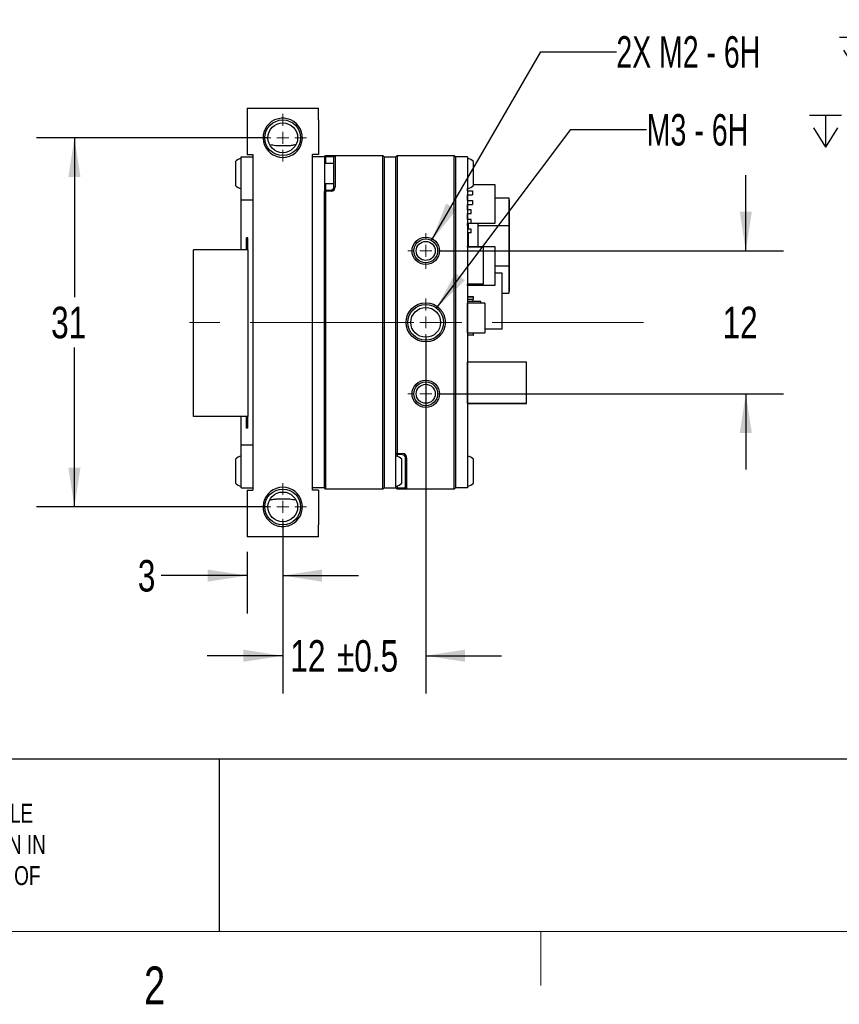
# Paper-space layout 'FFC body' of a CAD drawing. Header units: millimetres. Extents: x 5 to 274, y 4 to 211.
# Tile 2 of 15: x 96 to 165, y 4 to 87. Entities that reach past the tile are written whole.
import ezdxf

# ---------------------------------------------------------------- set-up
doc = ezdxf.new("R2010")
doc.units = ezdxf.units.MM
doc.linetypes.add('CENTERX2', pattern=[20.32, 12.7, -2.54, 2.54, -2.54])
doc.layers.add('DIMENSIONS', color=8, linetype='Continuous')
doc.layers.add('FORMAT', color=7, linetype='Continuous')
doc.styles.add('SLDTEXTSTYLE0', font='TXT', dxfattribs={"width": 0.75})
doc.styles.add('SLDTEXTSTYLE3', font='TXT', dxfattribs={"width": 0.675})
doc.styles.add('SLDTEXTSTYLE5', font='TXT', dxfattribs={"width": 0.678571})
doc.dimstyles.new('SLDDIMSTYLE1', dxfattribs={"dimtxt": 2.645833, "dimasz": 3.302, "dimexe": 0, "dimexo": 0.0625, "dimgap": 0.661458, "dimtad": 0, "dimtih": 1, "dimtoh": 1, "dimdec": 0, "dimrnd": 1e-09, "dimzin": 12, "dimdsep": 46, "dimtxsty": 'SLDTEXTSTYLE0', "dimsah": 1, "dimcen": 0.09, "dimadec": 0, "dimazin": 3, "dimtfac": 1, "dimtdec": 0, "dimtofl": 0, "dimtmove": 0, "dimatfit": 3, "dimfxl": 0, "dimfrac": 2, "dimtolj": 1, "dimtzin": 12, "dimarcsym": 0})
doc.dimstyles.new('SLDDIMSTYLE11', dxfattribs={"dimtxt": 2.645833, "dimasz": 3.302, "dimexe": 0, "dimexo": 0.0625, "dimgap": 0.661458, "dimtad": 0, "dimtih": 1, "dimtoh": 1, "dimdec": 0, "dimrnd": 1e-09, "dimzin": 12, "dimdsep": 46, "dimtxsty": 'SLDTEXTSTYLE0', "dimsah": 1, "dimcen": 0.09, "dimadec": 0, "dimazin": 3, "dimtol": 1, "dimtp": 0.5, "dimtm": 0.5, "dimtfac": 1, "dimtdec": 1, "dimtmove": 0, "dimatfit": 0, "dimfxl": 0, "dimfrac": 2, "dimtolj": 1, "dimarcsym": 0})
doc.dimstyles.new('SLDDIMSTYLE8', dxfattribs={"dimtxt": 2.645833, "dimasz": 3.302, "dimexe": 0, "dimexo": 0.0625, "dimgap": 0.661458, "dimtad": 0, "dimtih": 1, "dimtoh": 1, "dimdec": 0, "dimrnd": 1e-09, "dimzin": 12, "dimdsep": 46, "dimtxsty": 'SLDTEXTSTYLE0', "dimsah": 1, "dimcen": 0.09, "dimadec": 0, "dimazin": 3, "dimtfac": 1, "dimtdec": 0, "dimtmove": 0, "dimatfit": 0, "dimfxl": 0, "dimfrac": 2, "dimtolj": 1, "dimtzin": 12, "dimarcsym": 0})
doc.dimstyles.new('SLDDIMSTYLE9', dxfattribs={"dimtxt": 2.645833, "dimasz": 3.302, "dimexe": 0, "dimexo": 0.0625, "dimgap": 0.661458, "dimtad": 0, "dimtih": 1, "dimtoh": 1, "dimdec": 6, "dimrnd": 1e-09, "dimzin": 12, "dimdsep": 46, "dimtxsty": 'SLDTEXTSTYLE0', "dimsah": 1, "dimcen": 0, "dimadec": 0, "dimazin": 3, "dimtfac": 1, "dimtofl": 0, "dimtmove": 0, "dimatfit": 3, "dimfxl": 0, "dimfrac": 2, "dimtolj": 1, "dimtzin": 12, "dimarcsym": 0})

# ---------------------------------------------------------------- blocks, each defined once
blk = doc.blocks.new('SW_NOTE_0_17')
at = {"layer": 'FORMAT', "color": 0, "char_height": 1.5875, "attachment_point": 1, "style": 'SLDTEXTSTYLE0'}
for s, insert in [('THE INFORMATION CONTAINED IN THIS DRAWING IS THE SOLE', (0, 2.046)), ('PROPERTY OF LUCID VISION LABS, INC. ANY REPRODUCTION IN', (0, -0.57)), ('PART OR AS A WHOLE WITHOUT THE WRITTEN PERMISSION OF', (0, -3.187)), ('LUCID VISION LABS, INC. IS PROHIBITED.', (0, -5.804))]:
    blk.add_mtext(s, dxfattribs=dict(at, insert=insert))
blk = doc.blocks.new('SW_SYMBOL_HOLE_DEPTH')
at = {"layer": 'DIMENSIONS', "color": 0}
for p, q in [((0, 875), (800, 875)), ((400, 875), (400, 75)), ((100, 555), (400, 75)), ((700, 555), (400, 75))]:
    blk.add_line(p, q, dxfattribs=at)
blk = doc.blocks.new('_D_63')
at = {"layer": 'DIMENSIONS'}
for p, q in [((117.549, 105.606), (110.921, 94.125)), ((110.921, 94.125), (117.271, 94.125))]:
    blk.add_line(p, q, dxfattribs=at)
blk.add_solid([(117.549, 105.606), (115.458, 103), (116.338, 102.492)], dxfattribs=at)
at = {"layer": 'DIMENSIONS', "xscale": 0.003379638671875, "yscale": 0.003379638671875, "zscale": 0.003379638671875}
blk.add_blockref('SW_SYMBOL_HOLE_DEPTH', (136.007, 92.39), dxfattribs=at)
at = {"layer": 'DIMENSIONS', "attachment_point": 1}
for s, insert, char_height, style in [('4X M2 - 6H', (117.271, 95.434), 2.6458, 'SLDTEXTSTYLE3'), ('3', (140.783, 95.434), 2.646, 'SLDTEXTSTYLE0'), ('MIN', (143.713, 95.434), 2.6458, 'SLDTEXTSTYLE0')]:
    blk.add_mtext(s, dxfattribs=dict(at, insert=insert, char_height=char_height, style=style))
blk = doc.blocks.new('_D_70')
at = {"layer": 'DIMENSIONS'}
for p, q in [((116.779, 76.865), (97.385, 76.865)), ((100.56, 76.865), (100.56, 63.467)), ((100.56, 45.865), (100.56, 59.263)), ((116.779, 45.865), (97.385, 45.865))]:
    blk.add_line(p, q, dxfattribs=at)
for points in [[(100.56, 76.865), (100.052, 73.563), (101.068, 73.563)], [(100.56, 45.865), (101.068, 49.167), (100.052, 49.167)]]:
    blk.add_solid(points, dxfattribs=at)
at = {"layer": 'DIMENSIONS', "insert": (98.605, 62.674), "char_height": 2.6458, "attachment_point": 1, "style": 'SLDTEXTSTYLE0'}
blk.add_mtext('31', dxfattribs=at)
blk = doc.blocks.new('_D_71')
at = {"layer": 'DIMENSIONS'}
for p, q in [((156.917, 67.365), (156.917, 73.715)), ((131.319, 67.365), (160.092, 67.365)), ((131.319, 55.365), (160.092, 55.365)), ((156.917, 55.365), (156.917, 49.015))]:
    blk.add_line(p, q, dxfattribs=at)
for points in [[(156.917, 67.365), (157.425, 70.667), (156.409, 70.667)], [(156.917, 55.365), (156.409, 52.063), (157.425, 52.063)]]:
    blk.add_solid(points, dxfattribs=at)
at = {"layer": 'DIMENSIONS', "insert": (154.962, 62.674), "char_height": 2.6458, "attachment_point": 1, "style": 'SLDTEXTSTYLE0'}
blk.add_mtext('12', dxfattribs=at)
blk = doc.blocks.new('_D_72')
at = {"layer": 'DIMENSIONS'}
for p, q in [((118.049, 44.595), (118.049, 36.921)), ((115.049, 42.095), (115.049, 36.921)), ((115.049, 40.096), (107.837, 40.096)), ((118.049, 40.096), (124.399, 40.096))]:
    blk.add_line(p, q, dxfattribs=at)
for points in [[(115.049, 40.096), (111.747, 40.604), (111.747, 39.588)], [(118.049, 40.096), (121.351, 39.588), (121.351, 40.604)]]:
    blk.add_solid(points, dxfattribs=at)
at = {"layer": 'DIMENSIONS', "insert": (105.882, 41.405), "char_height": 2.646, "attachment_point": 1, "style": 'SLDTEXTSTYLE0'}
blk.add_mtext('3', dxfattribs=at)
blk = doc.blocks.new('_D_73')
at = {"layer": 'DIMENSIONS'}
for p, q in [((130.049, 60.095), (130.049, 30.19)), ((118.049, 44.595), (118.049, 30.19)), ((118.049, 33.365), (111.699, 33.365)), ((130.049, 33.365), (136.399, 33.365))]:
    blk.add_line(p, q, dxfattribs=at)
for points in [[(118.049, 33.365), (114.747, 33.873), (114.747, 32.857)], [(130.049, 33.365), (133.351, 32.857), (133.351, 33.873)]]:
    blk.add_solid(points, dxfattribs=at)
at = {"layer": 'DIMENSIONS', "char_height": 2.6458, "attachment_point": 1, "style": 'SLDTEXTSTYLE0'}
for s, insert in [('±0.5', (122.594, 34.674)), ('12', (118.684, 34.674))]:
    blk.add_mtext(s, dxfattribs=dict(at, insert=insert))
blk = doc.blocks.new('_D_74')
at = {"layer": 'DIMENSIONS'}
for p, q in [((130.549, 68.231), (139.706, 84.091)), ((139.706, 84.091), (146.056, 84.091))]:
    blk.add_line(p, q, dxfattribs=at)
blk.add_solid([(130.549, 68.231), (132.64, 70.837), (131.76, 71.345)], dxfattribs=at)
at = {"layer": 'DIMENSIONS', "xscale": 0.003379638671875, "yscale": 0.003379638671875, "zscale": 0.003379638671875}
blk.add_blockref('SW_SYMBOL_HOLE_DEPTH', (164.792, 82.356), dxfattribs=at)
at = {"layer": 'DIMENSIONS', "attachment_point": 1}
for s, insert, char_height, style in [('2X M2 - 6H', (146.056, 85.4), 2.6458, 'SLDTEXTSTYLE3'), ('3', (169.568, 85.4), 2.646, 'SLDTEXTSTYLE0'), ('MIN', (172.498, 85.4), 2.6458, 'SLDTEXTSTYLE0')]:
    blk.add_mtext(s, dxfattribs=dict(at, insert=insert, char_height=char_height, style=style))
blk = doc.blocks.new('_D_75')
at = {"layer": 'DIMENSIONS'}
for p, q in [((130.952, 62.563), (142.244, 77.549)), ((142.244, 77.549), (148.594, 77.549))]:
    blk.add_line(p, q, dxfattribs=at)
blk.add_solid([(130.952, 62.563), (133.345, 64.895), (132.533, 65.506)], dxfattribs=at)
at = {"layer": 'DIMENSIONS', "xscale": 0.003379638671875, "yscale": 0.003379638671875, "zscale": 0.003379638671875}
blk.add_blockref('SW_SYMBOL_HOLE_DEPTH', (162.254, 75.814), dxfattribs=at)
at = {"layer": 'DIMENSIONS', "attachment_point": 1}
for s, insert, char_height, style in [('M3 - 6H', (148.594, 78.858), 2.6458, 'SLDTEXTSTYLE5'), ('3', (167.03, 78.858), 2.646, 'SLDTEXTSTYLE0'), ('MIN', (169.96, 78.858), 2.6458, 'SLDTEXTSTYLE0')]:
    blk.add_mtext(s, dxfattribs=dict(at, insert=insert, char_height=char_height, style=style))
blk = doc.blocks.new('SW_CENTERMARKSYMBOL_49')
at = {"color": 0, "linetype": 'Continuous', "lineweight": 18}
for p, q in [((0, 1), (0, 1.5)), ((-1, 0), (-1.5, 0)), ((0, 0), (-0.5, 0)), ((0, 0), (0, 0.5)), ((0, 0), (0, -0.5)), ((0, 0), (0.5, 0)), ((1, 0), (1.5, 0)), ((0, -1), (0, -1.5))]:
    blk.add_line(p, q, dxfattribs=at)
blk = doc.blocks.new('SW_CENTERMARKSYMBOL_50')
at = {"color": 0, "linetype": 'Continuous', "lineweight": 18}
for p, q in [((0, 1), (0, 2)), ((-1, 0), (-2, 0)), ((0, 0), (-0.5, 0)), ((0, 0), (0, 0.5)), ((0, 0), (0, -0.5)), ((0, 0), (0.5, 0)), ((1, 0), (2, 0)), ((0, -1), (0, -2))]:
    blk.add_line(p, q, dxfattribs=at)
blk = doc.blocks.new('SW_CENTERMARKSYMBOL_51')
at = {"color": 0, "linetype": 'Continuous', "lineweight": 18}
for p, q in [((0, 1), (0, 1.5)), ((-1, 0), (-1.5, 0)), ((0, 0), (-0.5, 0)), ((0, 0), (0, 0.5)), ((0, 0), (0, -0.5)), ((0, 0), (0.5, 0)), ((1, 0), (1.5, 0)), ((0, -1), (0, -1.5))]:
    blk.add_line(p, q, dxfattribs=at)
blk = doc.blocks.new('SW_CENTERMARKSYMBOL_52')
at = {"color": 0, "linetype": 'Continuous', "lineweight": 18}
for p, q in [((0, 1), (0, 2)), ((-1, 0), (-2, 0)), ((0, 0), (-0.5, 0)), ((0, 0), (0, 0.5)), ((0, 0), (0, -0.5)), ((0, 0), (0.5, 0)), ((1, 0), (2, 0)), ((0, -1), (0, -2))]:
    blk.add_line(p, q, dxfattribs=at)
blk = doc.blocks.new('SW_CENTERMARKSYMBOL_53')
at = {"color": 0, "linetype": 'Continuous', "lineweight": 18}
for p, q in [((0, 1), (0, 2)), ((-1, 0), (-2, 0)), ((0, 0), (-0.5, 0)), ((0, 0), (0, 0.5)), ((0, 0), (0, -0.5)), ((0, 0), (0.5, 0)), ((1, 0), (2, 0)), ((0, -1), (0, -2))]:
    blk.add_line(p, q, dxfattribs=at)

psp = doc.layouts.new('FFC body')

# ---------------------------------------------------------------- linework, layer by layer
at = {"color": 7, "linetype": 'Continuous', "lineweight": 25}
for p, q in [((115.0491738, 79.3654231), (121.0491738, 79.3654231)), ((115.0491738, 79.3654231), (115.0491738, 78.3654231)), ((121.0491738, 78.3654231), (121.0491738, 79.3654231)), ((115.0491738, 78.3654231), (115.0491738, 75.4654231)), ((121.0491738, 78.3654231), (121.0491738, 75.4654231)), ((114.5701738, 75.2654231), (115.5491738, 75.2654231)), ((114.5701738, 74.2654231), (114.5701738, 75.2654231)), ((115.0491738, 75.4654231), (115.5491738, 75.4654231)), ((115.5491738, 75.4654231), (115.5491738, 47.2654231)), ((121.0491738, 75.4654231), (120.5491738, 75.4654231)), ((120.5491738, 47.2654231), (120.5491738, 75.4654231)), ((121.5491738, 75.2654231), (120.5491738, 75.2654231)), ((121.5491738, 75.2654231), (121.6491738, 75.3654231)), ((121.6491129, 75.2654231), (121.5491738, 75.2654231)), ((121.5491738, 75.2654231), (121.5491738, 74.3654231)), ((121.6491129, 75.2654231), (121.6491738, 75.3654231)), ((121.6491129, 75.2654231), (121.6491129, 74.7154231)), ((122.1078987, 75.2654231), (121.6491129, 75.2654231)), ((121.6491738, 75.3654231), (122.1113886, 75.3654231)), ((122.3491738, 75.2654231), (122.1078987, 75.2654231)), ((122.1113886, 75.3654231), (122.4491738, 75.3654231)), ((122.4491738, 75.3654231), (122.3491738, 75.2654231)), ((122.3491738, 74.3654231), (122.3491738, 75.2654231)), ((122.4491738, 75.3654231), (122.4491738, 74.3654231)), ((122.4491738, 75.3654231), (126.4491738, 75.3654231)), ((126.4491738, 74.3654231), (126.4491738, 75.3654231)), ((126.4491738, 75.3654231), (126.5491738, 75.2654231)), ((126.5491738, 75.2654231), (126.5491738, 74.3654231)), ((126.5491738, 75.2654231), (127.5491738, 75.2654231)), ((127.6491738, 75.3654231), (127.5491738, 75.2654231)), ((127.5491738, 74.3654231), (127.5491738, 75.2654231)), ((127.6491738, 75.3654231), (127.6491738, 74.3654231)), ((127.6491738, 75.3654231), (132.4491738, 75.3654231)), ((132.4491738, 74.3654231), (132.4491738, 75.3654231)), ((132.5491738, 75.2654231), (132.4491738, 75.3654231)), ((132.5491738, 75.2654231), (132.5491738, 74.3654231)), ((133.5491738, 75.2654231), (132.5491738, 75.2654231)), ((133.5491738, 75.2654231), (133.5491738, 74.3654231)), ((114.0701738, 74.8654231), (114.0701738, 72.8654231)), ((122.3491738, 74.7154231), (121.5491738, 74.7154231)), ((134.0491738, 72.8654231), (134.0491738, 74.8654231)), ((114.5701738, 72.6654231), (114.5701738, 74.2654231)), ((121.5491738, 74.3654231), (121.5491738, 48.3654231)), ((122.3491738, 72.7347819), (122.3491738, 74.3654231)), ((122.4491738, 74.3654231), (122.4491738, 72.7347819)), ((126.4491738, 48.3654231), (126.4491738, 74.3654231)), ((126.5491738, 74.3654231), (126.5491738, 48.3654231)), ((127.5491738, 50.3691047), (127.5491738, 74.3654231)), ((127.5491738, 48.3654231), (127.5491738, 74.3654231)), ((127.6491738, 74.3654231), (127.6491738, 50.361992)), ((132.4491738, 48.3654231), (132.4491738, 74.3654231)), ((132.5491738, 74.3654231), (132.5491738, 48.3654231)), ((133.5491738, 74.3654231), (133.5491738, 48.3654231)), ((121.5491738, 73.0154231), (122.3491738, 73.0154231)), ((121.6491129, 73.0154231), (121.6491129, 72.468913)), ((134.0491738, 72.9548063), (135.8636805, 72.9548063)), ((135.8636805, 72.9548063), (135.8636805, 69.6748331)), ((114.5701738, 71.6654231), (114.5701738, 72.6654231)), ((121.6491129, 72.468913), (121.5491738, 72.3617415)), ((121.6491738, 72.3688542), (121.5491738, 72.3617415)), ((121.5491738, 48.3654231), (121.5491738, 72.3617415)), ((121.6491129, 72.468913), (122.1078987, 72.4849342)), ((121.6491738, 72.3688542), (121.6491129, 72.468913)), ((122.1113886, 72.3849951), (121.6491738, 72.3688542)), ((121.6491738, 72.3688542), (121.6491738, 48.3654231)), ((133.56368, 72.4043882), (133.56368, 72.6167536)), ((133.56368, 72.4043882), (133.56368, 72.0754023)), ((133.56368, 72.4043882), (133.9636792, 72.4043882)), ((133.56368, 71.6043889), (133.56368, 72.0754023)), ((133.56368, 72.0754023), (133.9636792, 72.0754023)), ((133.9636792, 72.4043882), (133.9636792, 72.0754023)), ((114.5701738, 71.6654231), (115.5491738, 71.6654231)), ((114.5701738, 70.6654231), (114.5701738, 71.6654231)), ((133.56368, 71.6043889), (133.56368, 71.275403)), ((133.56368, 71.6043889), (133.9636792, 71.6043889)), ((133.56368, 70.8049199), (133.56368, 71.275403)), ((133.56368, 71.275403), (133.9636792, 71.275403)), ((133.9636792, 71.6043889), (133.9636792, 71.275403)), ((135.8636805, 71.8173948), (137.0136799, 71.8173949)), ((135.8636805, 71.8173946), (137.0136799, 71.8173946)), ((137.0136799, 71.8173949), (137.0136799, 71.8173946)), ((137.0136799, 71.8173946), (137.01368, 69.5130986)), ((137.0136799, 71.6673949), (137.0636799, 71.6673949)), ((137.0136799, 71.6673946), (137.0636799, 71.6673947)), ((137.0636799, 71.6673949), (137.0636799, 71.6673947)), ((137.0636799, 71.6673947), (137.06368, 69.4599698)), ((114.5701738, 67.4654231), (114.5701738, 70.6654231)), ((133.5536794, 70.796271), (133.5536794, 70.606271)), ((133.5536794, 70.606271), (133.5636794, 70.606271)), ((133.56368, 70.8049199), (133.56368, 70.4759341)), ((133.8636794, 70.8049199), (133.56368, 70.8049199)), ((133.8636794, 70.4759341), (133.56368, 70.4759341)), ((133.56368, 70.0043866), (133.56368, 70.4759341)), ((133.8636794, 70.4759341), (133.8636794, 70.8049199)), ((133.5536794, 70.006271), (133.5536794, 69.816271)), ((133.5636794, 70.006271), (133.5536794, 70.006271)), ((133.5536794, 70.006271), (133.5636794, 70.006271)), ((133.56368, 70.0043866), (133.56368, 69.6754008)), ((133.8636794, 70.0043866), (133.56368, 70.0043866)), ((133.8636794, 69.6754008), (133.56368, 69.6754008)), ((133.56368, 69.6748331), (133.56368, 69.6754008)), ((133.56368, 69.5130984), (133.56368, 69.6748331)), ((135.8636805, 69.6748331), (133.56368, 69.6748331)), ((133.56368, 69.5130984), (133.6136799, 69.5130984)), ((133.56368, 69.5130984), (133.56368, 69.3423943)), ((133.6136799, 69.6748331), (133.6136799, 69.2043874)), ((133.8636794, 69.6754008), (133.8636794, 70.0043866)), ((134.4636807, 67.729804), (134.4636807, 69.6748331)), ((134.4636807, 69.5130985), (137.01368, 69.5130986)), ((137.01368, 69.5130986), (137.0136801, 66.1216904)), ((133.6136799, 69.3423943), (133.56368, 69.3423943)), ((133.56368, 69.2043874), (133.56368, 68.8754015)), ((133.8636794, 69.2043874), (133.56368, 69.2043874)), ((133.8636794, 68.8754015), (133.56368, 68.8754015)), ((133.6036799, 68.8754015), (133.6036799, 67.8399741)), ((133.6136799, 68.8754015), (133.6136799, 67.729804)), ((133.8636794, 68.8754015), (133.8636794, 69.2043874)), ((137.01368, 69.4599698), (137.06368, 69.4599698)), ((137.06368, 69.4599698), (137.0636801, 66.1748192)), ((115.1211738, 68.4654231), (114.9981738, 68.4654231)), ((114.9981738, 67.4654231), (114.9981738, 68.4654231)), ((115.1211738, 67.4654231), (115.1211738, 68.4654231)), ((133.6036799, 67.8399741), (133.6136799, 67.8399741)), ((111.5596738, 67.4654231), (110.5596738, 67.4654231)), ((110.5596738, 53.4654231), (110.5596738, 67.4654231)), ((115.1211738, 67.4654231), (111.5596738, 67.4654231)), ((115.1211738, 67.4654231), (115.1211738, 53.4654231)), ((133.56368, 67.6781927), (133.56368, 67.729804)), ((133.56368, 67.729804), (135.8636805, 67.729804)), ((133.56368, 67.6781927), (133.56368, 64.5781938)), ((134.9136799, 67.6781927), (133.56368, 67.6781927)), ((134.9136799, 64.5781938), (134.9136799, 67.6781927)), ((135.8636805, 67.729804), (135.8636805, 64.4498308)), ((137.0136801, 66.1748192), (137.0636801, 66.1748192)), ((137.0636801, 66.1748192), (137.0636802, 63.9673947)), ((135.8636805, 66.1216903), (137.0136801, 66.1216904)), ((136.4636793, 65.5004257), (135.8636805, 65.5004257)), ((136.4636793, 60.8004249), (136.4636793, 65.5004257)), ((137.0136801, 66.1216904), (137.0136802, 63.8173946)), ((134.9136799, 64.5781938), (133.56368, 64.5781938)), ((133.56368, 64.4498308), (133.56368, 64.5781938)), ((133.56368, 64.4498308), (133.56368, 63.5149731)), ((135.8636805, 64.4498308), (133.56368, 64.4498308)), ((136.4636793, 63.8173946), (137.0136802, 63.8173946)), ((137.0136802, 63.9673946), (137.0636802, 63.9673947)), ((133.5536794, 63.504973), (133.5536794, 63.314973)), ((133.5536794, 63.314973), (133.5636794, 63.314973)), ((133.5636794, 63.5149731), (134.0436794, 63.5149731)), ((134.0436794, 63.514973), (133.5636794, 63.514973)), ((133.5636794, 63.514973), (133.5636794, 63.504973)), ((133.5636794, 63.314973), (134.0436794, 63.314973)), ((133.5636794, 63.314973), (133.5636794, 63.1148933)), ((133.56368, 63.1148933), (133.56368, 62.9899881)), ((134.6636804, 63.1148933), (133.56368, 63.1148933)), ((133.56368, 60.4899778), (133.56368, 62.9899881)), ((135.0136797, 62.9899881), (133.56368, 62.9899881)), ((134.0436794, 63.514973), (134.0436794, 63.504973)), ((134.0436794, 63.314973), (134.0536794, 63.314973)), ((134.0436794, 63.1148933), (134.0436794, 63.314973)), ((134.0536794, 63.314973), (134.0536794, 63.504973)), ((134.6636804, 62.9899881), (134.6636804, 63.1148933)), ((135.0136797, 62.9899881), (135.0136797, 60.4899778)), ((133.5536794, 62.714973), (133.5536794, 62.7149731)), ((133.5536794, 62.7149731), (133.5636794, 62.7149731)), ((133.5536794, 62.714973), (133.5536794, 62.524973)), ((133.5636794, 62.714973), (133.5536794, 62.714973)), ((133.5536794, 61.7798143), (133.5536794, 61.5898143)), ((133.5536794, 61.5898143), (133.5636794, 61.5898143)), ((133.5536794, 61.5898143), (133.5536794, 61.5148174)), ((133.5536794, 61.5148174), (133.5636794, 61.5148174)), ((133.5536794, 60.9898144), (133.5636794, 60.9898144)), ((133.5536794, 60.9898143), (133.5536794, 60.7998143)), ((133.5636794, 60.9898143), (133.5536794, 60.9898143)), ((133.5536794, 60.7998143), (133.5536794, 60.7248174)), ((133.5536794, 60.7248174), (133.5536794, 60.29978)), ((133.56368, 60.4899778), (135.0136797, 60.4899778)), ((134.0536794, 60.29978), (134.0536794, 60.4899778)), ((136.4636793, 60.8004249), (135.0136797, 60.8004249)), ((133.5636794, 60.29978), (133.5536794, 60.29978)), ((133.5636794, 60.29978), (133.5636794, 60.28978)), ((134.0436794, 60.28978), (133.5636794, 60.28978)), ((134.0436794, 60.29978), (134.0536794, 60.29978)), ((134.0436794, 60.29978), (134.0436794, 60.28978)), ((133.56368, 54.5404276), (133.56368, 58.040425)), ((133.56368, 58.040425), (138.5136828, 58.040425)), ((138.5136828, 54.5404276), (138.5136828, 58.040425)), ((133.56368, 54.5404257), (133.56368, 54.5404276)), ((133.56368, 54.5404276), (138.5136828, 54.5404276)), ((138.5136828, 54.5404257), (133.56368, 54.5404257)), ((138.5136828, 54.5404276), (138.5136828, 54.5404257)), ((111.5596738, 53.4654231), (110.5596738, 53.4654231)), ((115.1211738, 53.4654231), (111.5596738, 53.4654231)), ((114.5701738, 52.0654231), (114.5701738, 53.4654231)), ((114.9981738, 52.4654231), (114.9981738, 53.4654231)), ((115.1211738, 52.4654231), (115.1211738, 53.4654231)), ((115.1211738, 52.4654231), (114.9981738, 52.4654231)), ((114.5701738, 51.0654231), (114.5701738, 52.0654231)), ((114.5701738, 51.0654231), (115.5491738, 51.0654231)), ((114.5701738, 50.0654231), (114.5701738, 51.0654231)), ((114.0701738, 49.8654231), (114.0701738, 47.8654231)), ((114.5701738, 48.4654231), (114.5701738, 50.0654231)), ((127.5491738, 50.3691047), (127.6491129, 50.2619331)), ((127.6491738, 50.361992), (127.5491738, 50.3691047)), ((127.6491738, 50.361992), (127.6491129, 50.2619331)), ((128.1078987, 50.245912), (127.6491129, 50.2619331)), ((127.6491129, 50.2619331), (127.6491129, 50.1004026)), ((127.6491738, 50.361992), (128.1113886, 50.3458511)), ((128.0491738, 47.8654231), (128.0491738, 49.8654231)), ((128.3491738, 48.3654231), (128.3491738, 49.9960643)), ((128.4491738, 49.9960643), (128.4491738, 48.3654231)), ((134.0491738, 47.8654231), (134.0491738, 49.8654231)), ((114.5701738, 47.4654231), (114.5701738, 48.4654231)), ((121.5491738, 47.4654231), (121.5491738, 48.3654231)), ((121.6491738, 48.3654231), (121.6491738, 47.3654231)), ((126.4491738, 47.3654231), (126.4491738, 48.3654231)), ((126.5491738, 48.3654231), (126.5491738, 47.4654231)), ((127.5491738, 47.4654231), (127.5491738, 48.3654231)), ((128.3491738, 47.4654231), (128.3491738, 48.3654231)), ((128.4491738, 48.3654231), (128.4491738, 47.3654231)), ((132.4491738, 47.3654231), (132.4491738, 48.3654231)), ((132.5491738, 48.3654231), (132.5491738, 47.4654231)), ((133.5491738, 48.3654231), (133.5491738, 47.4654231)), ((114.5701738, 47.4654231), (115.5491738, 47.4654231)), ((115.0491738, 47.2654231), (115.0491738, 44.3654231)), ((115.0491738, 47.2654231), (115.5491738, 47.2654231)), ((121.5491738, 47.4654231), (120.5491738, 47.4654231)), ((121.0491738, 47.2654231), (120.5491738, 47.2654231)), ((121.0491738, 47.2654231), (121.0491738, 44.3654231)), ((121.6491738, 47.3654231), (121.5491738, 47.4654231)), ((126.4491738, 47.3654231), (121.6491738, 47.3654231)), ((126.5491738, 47.4654231), (126.4491738, 47.3654231)), ((126.5491738, 47.4654231), (127.5491738, 47.4654231)), ((127.5491738, 47.4654231), (127.6491129, 47.4654231)), ((127.5491738, 47.4654231), (127.6491738, 47.3654231)), ((127.6491129, 47.6304436), (127.6491129, 47.4654231)), ((127.6491129, 47.4654231), (128.1078987, 47.4654231)), ((127.6491738, 47.3654231), (127.6491129, 47.4654231)), ((128.1113886, 47.3654231), (127.6491738, 47.3654231)), ((128.1078987, 47.4654231), (128.3491738, 47.4654231)), ((128.4491738, 47.3654231), (128.1113886, 47.3654231)), ((128.3491738, 47.4654231), (128.4491738, 47.3654231)), ((132.4491738, 47.3654231), (128.4491738, 47.3654231)), ((132.4491738, 47.3654231), (132.5491738, 47.4654231)), ((133.5491738, 47.4654231), (132.5491738, 47.4654231)), ((115.0491738, 44.3654231), (115.0491738, 43.3654231)), ((121.0491738, 43.3654231), (121.0491738, 44.3654231)), ((121.0491738, 43.3654231), (115.0491738, 43.3654231))]:
    psp.add_line(p, q, dxfattribs=at)
at = {"color": 7, "linetype": 'CENTERX2', "lineweight": 18}
psp.add_line((148.3310226, 61.3654231), (108.6991738, 61.3654231), dxfattribs=at)
at = {"color": 7, "linetype": 'Continuous', "lineweight": 25}
for centre, radius in [((118.0491738, 76.8654231), 1.5), ((118.0491738, 76.8654231), 1.25), ((130.0491738, 67.3654231), 1.15), ((130.0491738, 67.3654231), 1), ((130.0491738, 67.3654231), 0.8), ((130.0491738, 61.3654231), 1.65), ((130.0491738, 61.3654231), 1.5), ((130.0491738, 61.3654231), 1.25), ((130.0491738, 55.3654231), 1.15), ((130.0491738, 55.3654231), 1), ((130.0491738, 55.3654231), 0.8), ((118.0491738, 45.8654231), 1.5), ((118.0491738, 45.8654231), 1.25)]:
    psp.add_circle(centre, radius, dxfattribs=at)
for centre, radius, start, end in [((118.0491738, 76.8654231), 1.65, 114.619977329, 65.380022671), ((114.6314213, 74.3679281), 0.75, 94.684179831, 138.445922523), ((133.4879263, 74.3679281), 0.75, 41.554077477, 85.315820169), ((114.6314213, 73.3629181), 0.75, 221.554077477, 265.315820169), ((133.4879263, 73.3629181), 0.75, 274.684179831, 318.445922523), ((122.0991738, 72.7347819), 0.25, 272, 0), ((122.0991738, 72.7347819), 0.35, 272, 0), ((133.5636794, 70.796271), 0.01, 90, 180), ((133.5636794, 70.796271), 0.01, 90, 180), ((133.5636794, 69.816271), 0.01, 180, 270), ((133.5636794, 63.5049731), 0.01, 90, 180), ((133.5636794, 63.504973), 0.01, 90, 180), ((134.0436794, 63.5049731), 0.01, 0, 90), ((134.0436794, 63.504973), 0.01, 0, 90), ((133.5636794, 62.524973), 0.01, 180, 270), ((133.5636794, 61.7798144), 0.01, 90, 180), ((133.5636794, 61.7798143), 0.01, 90, 180), ((133.5636794, 60.7998143), 0.01, 180, 270), ((133.5636794, 60.7248174), 0.01, 180, 270), ((133.5636794, 60.29978), 0.01, 180, 270), ((134.0436794, 60.29978), 0.01, 270, 0), ((114.6314213, 49.3679281), 0.75, 94.684179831, 138.445922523), ((127.4879263, 49.3679281), 0.75, 41.554077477, 85.315820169), ((128.0991738, 49.9960643), 0.25, 0, 88), ((128.0991738, 49.9960643), 0.35, 0, 88), ((133.4879263, 49.3679281), 0.75, 41.554077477, 85.315820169), ((114.6314213, 48.3629181), 0.75, 221.554077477, 265.315820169), ((118.0491738, 45.8654231), 1.65, 294.619977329, 245.380022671), ((127.4879263, 48.3629181), 0.75, 274.684179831, 318.445922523), ((133.4879263, 48.3629181), 0.75, 274.684179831, 318.445922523)]:
    psp.add_arc(centre, radius, start, end, dxfattribs=at)
for points, knots in [([(118.7365602, 78.3654231), (118.6664946, 78.3933265), (118.5247414, 78.4497794), (118.2078401, 78.5110211), (117.8839339, 78.5102252), (117.5705388, 78.4485983), (117.4318237, 78.3933284), (117.3617875, 78.3654231)], [0, 0, 0, 0, 0.1599938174, 0.3236914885, 0.6832266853, 0.8400636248, 1, 1, 1, 1]), ([(119.1507051, 76.2745519), (119.0457601, 76.2554298), (118.8359672, 76.2172034), (118.5339372, 76.1909363), (118.2475497, 76.1790131), (117.9800051, 76.1771513), (117.7159044, 76.1835601), (117.3669598, 76.2035933), (117.117023, 76.2458886), (116.9476425, 76.2745519)], [0, 0, 0, 0, 0.1503029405, 0.3004667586, 0.4151542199, 0.529489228, 0.6439083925, 0.7586792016, 1, 1, 1, 1]), ([(116.9476425, 46.4562943), (117.0525875, 46.4754163), (117.2623804, 46.5136427), (117.5644105, 46.5399098), (117.8507979, 46.551833), (118.1183426, 46.5536948), (118.3824433, 46.5472861), (118.7313878, 46.5272528), (118.9813247, 46.4849575), (119.1507051, 46.4562943)], [0, 0, 0, 0, 0.1503029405, 0.3004667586, 0.4151542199, 0.529489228, 0.6439083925, 0.7586792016, 1, 1, 1, 1]), ([(117.3617875, 44.3654231), (117.431853, 44.3375196), (117.5736062, 44.2810667), (117.8905075, 44.2198251), (118.2144137, 44.2206209), (118.5278089, 44.2822479), (118.666524, 44.3375177), (118.7365602, 44.3654231)], [0, 0, 0, 0, 0.15999381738, 0.32369148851, 0.6832266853, 0.84006362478, 1, 1, 1, 1])]:
    psp.add_open_spline(points, degree=3, knots=knots, dxfattribs=at)
at = {"layer": 'FORMAT'}
for p, q in [((10.2, 24.7144932), (269.2, 24.7144932)), ((112.7193752, 24.7144932), (112.7193752, 10.2))]:
    psp.add_line(p, q, dxfattribs=at)
at = {"layer": 'FORMAT', "color": 7, "linetype": 'Continuous', "lineweight": 18}
for p, q in [((269.2, 10.2), (10.2, 10.2)), ((139.7, 5.674), (139.7, 10.201))]:
    psp.add_line(p, q, dxfattribs=at)

# ---------------------------------------------------------------- block references
at = {"color": 7, "linetype": 'Continuous', "lineweight": 0}
for name, p in [('SW_CENTERMARKSYMBOL_53', (118.0491738, 76.8654231)), ('SW_CENTERMARKSYMBOL_51', (130.0491738, 67.3654231)), ('SW_CENTERMARKSYMBOL_50', (130.0491738, 61.3654231)), ('SW_CENTERMARKSYMBOL_49', (130.0491738, 55.3654231)), ('SW_CENTERMARKSYMBOL_52', (118.0491738, 45.8654231))]:
    psp.add_blockref(name, p, dxfattribs=at)
at = {"layer": 'FORMAT'}
psp.add_blockref('SW_NOTE_0_17', (48, 18.8833333), dxfattribs=at)

# ---------------------------------------------------------------- texts
at = {"layer": 'FORMAT', "insert": (107.2930295, 7.2661233), "char_height": 3.175, "attachment_point": 2, "style": 'SLDTEXTSTYLE0'}
psp.add_mtext('2', dxfattribs=at)

# ---------------------------------------------------------------- dimensions: what is measured, and where the dimension line sits
at = {"layer": 'DIMENSIONS'}
for p1, p2, text, picture, middle in [((118.5491738, 107.3378972), (117.5491738, 105.6058464), '4X M2 - 6H {\\fGDT;x} 3\\P', '_D_63', (133.8100583, 94.1249233)), ((129.5491738, 66.4993977), (130.5491738, 68.2314485), '2X M2 - 6H {\\fGDT;x} 3\\P', '_D_74', (162.5950905, 84.0910031)), ((129.1464929, 60.1674385), (130.9518548, 62.5634077), 'M3 - 6H {\\fGDT;x} 3\\P', '_D_75', (162.5950905, 77.5493175))]:
    dim = psp.add_diameter_dim_2p(p1=p1, p2=p2, text=text, dimstyle='SLDDIMSTYLE9', override={"dimpost": '<>'}, dxfattribs=at)
    dim.commit()
    dim.dimension.update_dxf_attribs({"geometry": picture, "text_midpoint": middle, "dimtype": 163})
for base, p1, p2, angle, dimstyle, picture, middle in [((100.5596738, 45.8654231), (118.0491738, 76.8654231), (118.0491738, 45.8654231), 90, 'SLDDIMSTYLE1', '_D_70', (100.5596738, 61.3654231)), ((156.9170578, 55.3654231), (130.0491738, 67.3654231), (130.0491738, 55.3654231), 90, 'SLDDIMSTYLE8', '_D_71', (156.9170578, 61.3654231)), ((130.0491738, 33.3654231), (118.0491738, 45.8654231), (130.0491738, 61.3654231), 0, 'SLDDIMSTYLE11', '_D_73', (124.0491738, 33.3654231)), ((118.0491738, 40.0959568), (115.0491738, 43.3654231), (118.0491738, 45.8654231), 0, 'SLDDIMSTYLE8', '_D_72', (106.8597013, 40.0959568))]:
    dim = psp.add_linear_dim(base=base, p1=p1, p2=p2, angle=angle, dimstyle=dimstyle, dxfattribs=at)
    dim.commit()
    dim.dimension.update_dxf_attribs({"geometry": picture, "text_midpoint": middle, "dimtype": 160})

doc.saveas('drawing.dxf')
